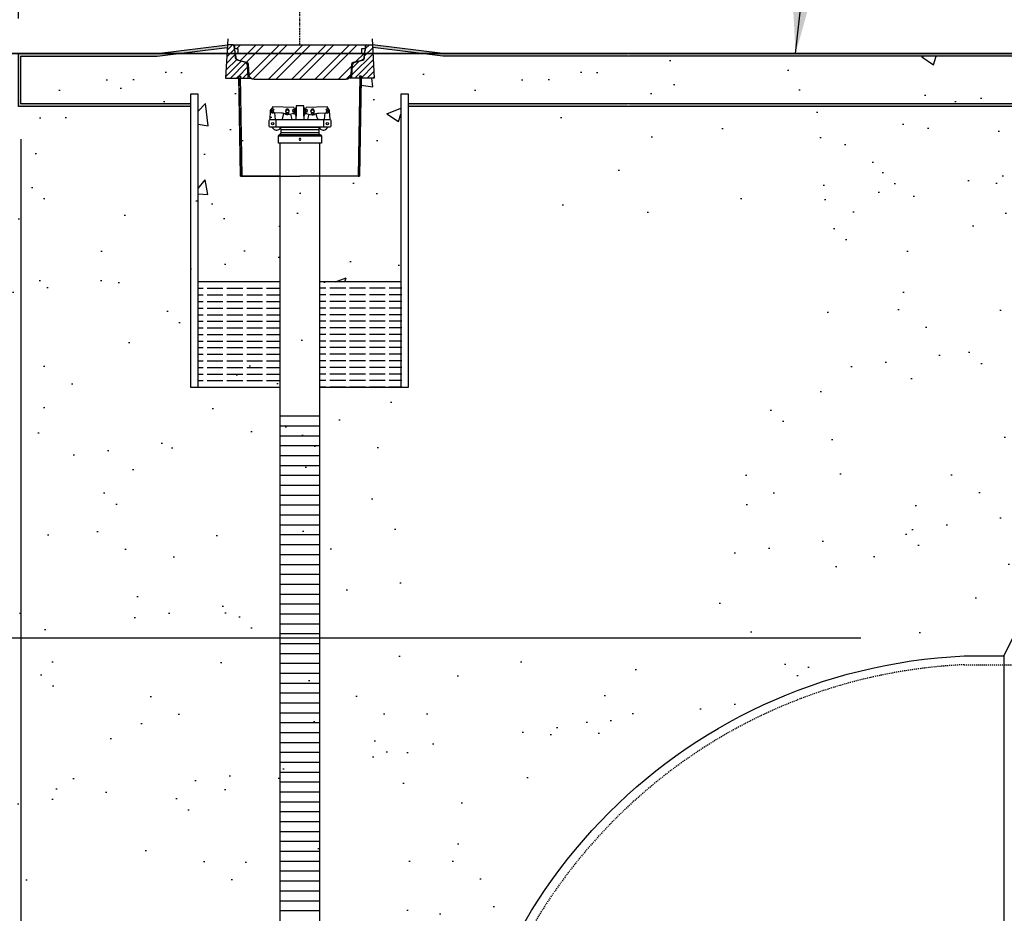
# Model space of a CAD drawing. Extents: x -169 to 6736, y -208 to 3022.
# Tile 100 of 256: x 1422 to 1534, y 322 to 424. Entities that reach past the tile are written whole.
import ezdxf

# ---------------------------------------------------------------- set-up
doc = ezdxf.new("R2010")
doc.units = 0
doc.header["$MEASUREMENT"] = 0
doc.header["$PDSIZE"] = 1
doc.linetypes.add('CENTER1', pattern=[0.6625, 0.5, -0.075, 0.0125, -0.075])
doc.linetypes.add('HIDDEN3', pattern=[0.1875, 0.125, -0.0625])
doc.layers.get('DEFPOINTS').update_dxf_attribs({"linetype": 'CONTINUOUS'})
for name, color, linetype in [('ADAPTOR-RING', 3, 'CONTINUOUS'), ('BENTONITE', 3, 'CONTINUOUS'), ('BENTONITE-HATCH', 2, 'CONTINUOUS'), ('CENTERLINE', 3, 'CENTER1'), ('CONCRETE-HATCH', 2, 'CONTINUOUS'), ('DIM', 3, 'CONTINUOUS'), ('FREEZE-LINES', 8, 'CONTINUOUS'), ('MONITOR-WELL-COVER', 2, 'CONTINUOUS'), ('MONITOR-WELL-COVER-HATCH', 252, 'CONTINUOUS'), ('MONITOR-WELL-MANHOLE', 2, 'CONTINUOUS'), ('MONITOR-WELL-MANHOLE-HATCH', 7, 'CONTINUOUS'), ('PEAGRAVEL-HATCH', 3, 'CONTINUOUS'), ('PVC-4', 4, 'CONTINUOUS'), ('PVC-4-HATCH', 7, 'CONTINUOUS'), ('TANK-SLAB', 6, 'CONTINUOUS'), ('TANK-UST', 5, 'CONTINUOUS'), ('TANK-UST-RIB', 7, 'CONTINUOUS'), ('TEXT', 3, 'CONTINUOUS'), ('WELL-CAP', 3, 'CONTINUOUS')]:
    doc.layers.add(name, color=color, linetype=linetype)
doc.styles.add('SIMPLEX', font='simplex')
doc.dimstyles.new('DIM64', dxfattribs={"dimscale": 64, "dimtxt": 0.09375, "dimasz": 0.09375, "dimexe": 0.0625, "dimexo": 0.0625, "dimgap": 0.046875, "dimtad": 1, "dimdec": 4, "dimzin": 3, "dimdsep": 46, "dimlunit": 4, "dimtxsty": 'SIMPLEX', "dimcen": 0, "dimclrd": 256, "dimclre": 256, "dimclrt": 256, "dimadec": 0, "dimazin": 0, "dimtfac": 1, "dimtdec": 4, "dimtmove": 0, "dimatfit": 3, "dimfxl": 1, "dimfrac": 2, "dimtolj": 1, "dimtzin": 0, "dimarcsym": 0})
pattern_1 = [(45, (1392.27216, 461.54994), (-0.3535534, 0.3535534), [])]

# ---------------------------------------------------------------- blocks, each defined once
blk = doc.blocks.new('*D17')
at = {"layer": 'DEFPOINTS', "color": 0, "transparency": 16777216}
for p in [(1422.43, 414.29), (2052.15, 410.01), (1422.43, 136.52)]:
    blk.add_point(p, dxfattribs=at)
at = {"layer": 'DIM', "lineweight": -2, "transparency": 16777216}
for p, q in [((1422.43, 410.29), (1422.43, 132.52)), ((2052.15, 406.01), (2052.15, 132.52)), ((2046.15, 136.52), (1428.43, 136.52))]:
    blk.add_line(p, q, dxfattribs=at)
at = {"layer": 'DIM', "transparency": 16777216}
for points in [[(1428.43, 137.52), (1428.43, 135.52), (1422.43, 136.52)], [(2046.15, 137.52), (2046.15, 135.52), (2052.15, 136.52)]]:
    blk.add_solid(points, dxfattribs=at)
at = {"layer": 'DIM', "transparency": 16777216, "insert": (1737.29, 144.09), "char_height": 6, "attachment_point": 5, "style": 'SIMPLEX'}
blk.add_mtext('\\A1;52\'-5 3/4" (F.V. TANK SLAB)', dxfattribs=at)
blk = doc.blocks.new('*D18')
at = {"layer": 'DEFPOINTS', "color": 0, "transparency": 16777216}
for p in [(1422.43, 414.29), (1422.43, 155.02), (1471.4, 155.02)]:
    blk.add_point(p, dxfattribs=at)
at = {"layer": 'DIM', "lineweight": -2, "transparency": 16777216}
for p, q in [((1422.43, 410.29), (1422.43, 151.02)), ((1465.4, 155.02), (1428.43, 155.02))]:
    blk.add_line(p, q, dxfattribs=at)
at = {"layer": 'DIM', "transparency": 16777216}
for points in [[(1428.43, 156.02), (1428.43, 154.02), (1422.43, 155.02)], [(1465.4, 156.02), (1465.4, 154.02), (1471.4, 155.02)]]:
    blk.add_solid(points, dxfattribs=at)
at = {"layer": 'DIM', "transparency": 16777216, "insert": (1446.91, 161.59), "char_height": 6, "attachment_point": 5, "style": 'SIMPLEX'}
blk.add_mtext('\\A1;4\'-1"', dxfattribs=at)
blk = doc.blocks.new('*D19')
at = {"layer": 'DEFPOINTS', "color": 0, "transparency": 16777216}
for p in [(1257.26, 353.52), (1521.9, 353.52), (1459.4, 227.52)]:
    blk.add_point(p, dxfattribs=at)
at = {"layer": 'DIM', "lineweight": -2, "transparency": 16777216}
for p, q in [((1517.9, 353.52), (1253.26, 353.52)), ((1257.26, 233.52), (1257.26, 347.52)), ((1455.4, 227.52), (1253.26, 227.52))]:
    blk.add_line(p, q, dxfattribs=at)
at = {"layer": 'DIM', "transparency": 16777216}
for points in [[(1256.26, 347.52), (1258.26, 347.52), (1257.26, 353.52)], [(1256.26, 233.52), (1258.26, 233.52), (1257.26, 227.52)]]:
    blk.add_solid(points, dxfattribs=at)
at = {"layer": 'DIM', "transparency": 16777216, "insert": (1249.69, 290.52), "char_height": 6, "attachment_point": 5, "rotation": 90, "style": 'SIMPLEX'}
blk.add_mtext('\\A1;10\'-6" O.D. (F.V.)', dxfattribs=at)
blk = doc.blocks.new('*D21')
at = {"layer": 'DEFPOINTS', "color": 0, "transparency": 16777216}
for p in [(1257.26, 420.01), (1293.76, 420.01), (1521.9, 353.52)]:
    blk.add_point(p, dxfattribs=at)
at = {"layer": 'DIM', "lineweight": -2, "transparency": 16777216}
for p, q in [((1289.76, 420.01), (1253.26, 420.01)), ((1257.26, 359.52), (1257.26, 414.01)), ((1517.9, 353.52), (1253.26, 353.52))]:
    blk.add_line(p, q, dxfattribs=at)
at = {"layer": 'DIM', "transparency": 16777216}
for points in [[(1256.26, 414.01), (1258.26, 414.01), (1257.26, 420.01)], [(1256.26, 359.52), (1258.26, 359.52), (1257.26, 353.52)]]:
    blk.add_solid(points, dxfattribs=at)
at = {"layer": 'DIM', "transparency": 16777216, "insert": (1250.69, 386.76), "char_height": 6, "attachment_point": 5, "rotation": 90, "style": 'SIMPLEX'}
blk.add_mtext('\\A1;60"', dxfattribs=at)
blk = doc.blocks.new('*D23')
at = {"layer": 'DEFPOINTS', "color": 0, "transparency": 16777216}
for p in [(1454.15, 437.25), (1454.15, 437.25), (1422.15, 420.01)]:
    blk.add_point(p, dxfattribs=at)
at = {"layer": 'DIM', "lineweight": -2, "transparency": 16777216}
for p, q in [((1422.15, 424.01), (1422.15, 441.25)), ((1428.15, 437.25), (1448.15, 437.25))]:
    blk.add_line(p, q, dxfattribs=at)
at = {"layer": 'DIM', "transparency": 16777216}
for points in [[(1428.15, 438.25), (1428.15, 436.25), (1422.15, 437.25)], [(1448.15, 438.25), (1448.15, 436.25), (1454.15, 437.25)]]:
    blk.add_solid(points, dxfattribs=at)
at = {"layer": 'DIM', "transparency": 16777216, "insert": (1438.15, 443.83), "char_height": 6, "attachment_point": 5, "style": 'SIMPLEX'}
blk.add_mtext('\\A1;2\'-8"', dxfattribs=at)

msp = doc.modelspace()

# ---------------------------------------------------------------- hatches: boundary and pattern name
at = {"layer": 'BENTONITE-HATCH', "linetype": 'Continuous'}
h = msp.add_hatch(dxfattribs=at)
h.set_pattern_fill('ACAD_ISO02W100,_I', color=256, scale=0.15, style=2)
h.set_pattern_definition([(0, (1362.59, 388.06986), (0, 0.75), [1.8, -0.45])])
h.paths.add_polyline_path([(1451.89769, 394.06986), (1442.55689, 394.06986), (1442.55689, 382.06986), (1451.89769, 382.06986)])
h = msp.add_hatch(dxfattribs=at)
h.set_pattern_fill('ACAD_ISO02W100,_I', color=256, scale=0.15, style=2)
h.set_pattern_definition([(180, (1362.59, 388.06986), (0, 0.75), [1.8, -0.45])])
h.paths.add_polyline_path([(1456.39769, 394.06986), (1465.73848, 394.06986), (1465.73848, 382.06986), (1456.39769, 382.06986)])
at = {"layer": 'CONCRETE-HATCH'}
h = msp.add_hatch(dxfattribs=at)
h.set_pattern_fill('AR-CONC', color=256, scale=2.67, style=0)
h.set_pattern_definition([(50, (1378.09, 394.07), (19.1508, -1.6755), [2.0025, -22.0275]), (355, (1378.09, 394.07), (-3.7047, 20.0835), [1.602, -17.622]), (100.451, (1379.686, 393.93), (15.4462, 18.408), [1.7019, -18.7205]), (46.184, (1378.09, 399.41), (28.4953, -4.4194), [3.0038, -33.0412]), (96.636, (1380.465, 399.042), (24.9555, 26.009), [2.553, -28.0807]), (351.184, (1378.09, 399.41), (24.9555, 26.009), [2.403, -26.433]), (21, (1380.76, 398.075), (15.9374, -10.7499), [2.0025, -22.0275]), (326, (1380.76, 398.075), (6.4965, 19.3615), [1.602, -17.622]), (71.451, (1382.088, 397.179), (22.434, 8.6116), [1.7019, -18.7205]), (37.5, (1378.09, 394.07), (0.32467, 8.88827), [0, -17.4084, 0, -17.889, 0, -17.68875]), (7.5, (1378.09, 394.07), (7.02396, 10.5308), [0, -10.1994, 0, -17.0079, 0, -6.74175]), (327.5, (1372.136, 394.07), (14.25306, -0.60222), [0, -6.675, 0, -20.826, 0, -27.6345]), (317.5, (1369.466, 394.07), (15.5711, 2.6728), [0, -8.6775, 0, -13.8306, 0, -19.6245])])
h.paths.add_polyline_path([(1549.51321, 417.96405), (1549.47372, 417.96405), (1549.43207, 417.72783), (1548.0158, 417.72783), (1548.19892, 421.22205), (1536.23139, 419.72611), (1483.63006, 419.72611), (1462.41252, 420.72205), (1462.59565, 417.22783), (1461.11193, 417.22783), (1460.89766, 406.06686), (1459.14455, 406.06986), (1456.39769, 406.06986), (1456.39769, 394.06986), (1465.61939, 394.06986), (1465.61939, 415.39791), (1466.46314, 415.39791), (1466.46314, 414.28861), (1549.14913, 414.28861)])
h = msp.add_hatch(dxfattribs=at)
h.set_pattern_fill('AR-CONC', color=256, scale=2.67, style=0)
h.set_pattern_definition([(50, (1330.871, 394.07), (19.1508, -1.6755), [2.0025, -22.0275]), (355, (1330.871, 394.07), (-3.7047, 20.0835), [1.602, -17.622]), (100.451, (1332.467, 393.93), (15.4462, 18.408), [1.7019, -18.7205]), (46.184, (1330.871, 399.41), (28.4953, -4.4194), [3.004, -33.041]), (96.636, (1333.246, 399.042), (24.9555, 26.009), [2.553, -28.081]), (351.184, (1330.87, 399.41), (24.9555, 26.009), [2.403, -26.433]), (21, (1333.541, 398.075), (15.9374, -10.75), [2.0025, -22.0275]), (326, (1333.541, 398.075), (6.4965, 19.3615), [1.602, -17.622]), (71.451, (1334.87, 397.179), (22.434, 8.6116), [1.7019, -18.7205]), (37.5, (1330.871, 394.07), (0.32467, 8.88827), [0, -17.4084, 0, -17.889, 0, -17.68875]), (7.5, (1330.871, 394.07), (7.02396, 10.5308), [0, -10.1994, 0, -17.0079, 0, -6.74175]), (327.5, (1324.917, 394.07), (14.25306, -0.6022), [0, -6.675, 0, -20.826, 0, -27.6345]), (317.5, (1322.247, 394.07), (15.5711, 2.6728), [0, -8.6775, 0, -13.8306, 0, -19.6245])])
h.paths.add_polyline_path([(1445.88285, 420.72205), (1437.91531, 419.72611), (1422.42894, 419.72611), (1422.42894, 414.28861), (1441.71314, 414.28861), (1441.71314, 415.39791), (1442.55689, 415.39791), (1442.55689, 394.06986), (1451.89769, 394.06986), (1451.89769, 406.06986), (1447.55394, 406.06986), (1447.39772, 406.06686), (1447.18344, 417.22783), (1445.69973, 417.22783)])
at = {"layer": 'MONITOR-WELL-COVER-HATCH'}
h = msp.add_hatch(dxfattribs=at)
h.set_pattern_fill('ANSI32', color=256, scale=5, style=0)
h.set_pattern_definition([(45, (-59.0318, 0), (-1.3258252, 1.3258252), []), (45, (-58.148, 0), (-1.3258252, 1.3258252), [])])
edge = h.paths.add_edge_path()
edge.add_line((1448.94348, 417.08019), (1459.3519, 417.08019))
edge.add_arc((1459.3519, 417.67074), 0.59055, 270, 357.0001562)
edge.add_line((1459.94164, 417.63984), (1460.00081, 418.76904))
edge.add_arc((1460.23671, 418.75668), 0.23622, 465, 537.0001562, ccw=False)
edge.add_line((1460.17557, 418.98485), (1461.12819, 419.2401))
edge.add_arc((1461.02629, 419.62039), 0.3937, 285, 353.6889707)
edge.add_line((1461.41761, 419.57711), (1461.47237, 420.07232))
edge.add_line((1461.47237, 420.07232), (1461.15741, 420.07232))
edge.add_line((1461.15741, 420.07232), (1461.15741, 420.54476))
edge.add_line((1461.15741, 420.54476), (1461.5708, 420.54476))
edge.add_line((1461.5708, 420.54476), (1461.5708, 420.91877))
edge.add_line((1461.5708, 420.91877), (1461.51966, 421.00736))
edge.add_line((1461.51966, 421.00736), (1446.77572, 421.00736))
edge.add_line((1446.77572, 421.00736), (1446.72457, 420.91877))
edge.add_line((1446.72457, 420.91877), (1446.72457, 420.54476))
edge.add_line((1446.72457, 420.54476), (1447.13796, 420.54476))
edge.add_line((1447.13796, 420.54476), (1447.13796, 420.07232))
edge.add_line((1447.13796, 420.07232), (1446.823, 420.07232))
edge.add_line((1446.823, 420.07232), (1446.87777, 419.57711))
edge.add_arc((1447.26908, 419.62039), 0.3937, 186.3110293, 255)
edge.add_line((1447.16718, 419.2401), (1448.1198, 418.98485))
edge.add_arc((1448.05866, 418.75668), 0.23622, 362.9998438, 435, ccw=False)
edge.add_line((1448.29456, 418.76904), (1448.35374, 417.63984))
edge.add_arc((1448.94348, 417.67074), 0.59055, 182.9998438, 270)
at = {"layer": 'MONITOR-WELL-MANHOLE-HATCH'}
h = msp.add_hatch(dxfattribs=at)
h.set_pattern_fill('LINE', color=256, scale=4, angle=45, style=0)
h.set_pattern_definition(pattern_1)
h.paths.add_polyline_path([(1448.16511, 418.68422, 0.324919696), (1447.87385, 419.0439), (1447.00772, 419.27598, -0.315298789), (1446.83354, 419.48356), (1446.76394, 420.27901), (1446.6852, 420.41539), (1446.6852, 420.63334), (1446.63073, 420.94229, 0.363970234), (1446.55318, 421.00736), (1445.8978, 421.00736), (1445.69973, 417.22783), (1447.11599, 417.22783), (1447.15764, 417.46405), (1447.39386, 417.46405), (1447.43552, 417.22783), (1448.24144, 417.22783)])
h = msp.add_hatch(dxfattribs=at)
h.set_pattern_fill('LINE', color=256, scale=4, angle=45, style=0)
h.set_pattern_definition(pattern_1)
h.paths.add_polyline_path([(1462.39757, 421.00736), (1461.74219, 421.00736, 0.363970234), (1461.66465, 420.94229), (1461.61017, 420.63334), (1461.61017, 420.41539), (1461.53143, 420.27901), (1461.46184, 419.48356, -0.315298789), (1461.28765, 419.27598), (1460.42153, 419.0439, 0.324919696), (1460.13026, 418.68422), (1460.05394, 417.22783), (1460.85986, 417.22783), (1460.90151, 417.46405), (1461.09824, 417.46405), (1461.13773, 417.46405), (1461.17938, 417.22783), (1462.59565, 417.22783)])
at = {"layer": 'PEAGRAVEL-HATCH'}
h = msp.add_hatch(dxfattribs=at)
h.set_pattern_fill('AR-SAND', color=256, scale=7.5, style=0)
h.set_pattern_definition([(37.5, (1231.02, 290.116), (-0.47245, 14.4512), [0, -11.4, 0, -12.75, 0, -12.1875]), (7.5, (1231.02, 290.116), (13.2733, 21.1661), [0, -6.15, 0, -10.275, 0, -3.9375]), (327.5, (1221.795, 290.116), (23.35606, 0.04244), [0, -3.75, 0, -13.5, 0, -17.625]), (317.5, (1221.795, 290.116), (22.546, 6.5826), [0, -1.875, 0, -8.85, 0, -10.125])])
h.paths.add_polyline_path([(1458.52686, 413.60771), (1438.9614, 413.60771), (1438.9614, 417.60771), (1305.76409, 418.00736), (1356.98441, 362.66631), (1360.1464, 357.93595), (1362.79003, 350.05201), (1365.9261, 342.43087), (1368.31055, 335.33533), (1370.92826, 328.50258), (1374.50646, 321.72538), (1375.9045, 318.25346), (1378.02977, 314.3115), (1378.94138, 312.49909), (1380.20563, 309.98555), (1380.79843, 308.71747), (1382.22848, 304.85077), (1384.15113, 299.69604), (1385.09552, 296.78376), (1387.36196, 291.10408), (1392.8475, 279.05098), (1393.08904, 278.46282), (1468.7114, 290.11627), (1468.7114, 381.67021), (1458.52686, 381.67021)])
h.paths.add_polyline_path([(1407.15251, 303.14401), (1466.15251, 303.14401), (1466.15251, 322.14401), (1407.15251, 322.14401)], flags=16)
h = msp.add_hatch(dxfattribs=at)
h.set_pattern_fill('AR-SAND', color=256, scale=7.5, style=0)
h.set_pattern_definition([(37.5, (1386.122, 401.744), (-0.47245, 14.4512), [0, -11.4, 0, -12.75, 0, -12.1875]), (7.5, (1386.122, 401.744), (13.2733, 21.166), [0, -6.15, 0, -10.275, 0, -3.9375]), (327.5, (1376.897, 401.744), (23.3561, 0.0424), [0, -3.75, 0, -13.5, 0, -17.625]), (317.5, (1376.897, 401.744), (22.546, 6.5826), [0, -1.875, 0, -8.85, 0, -10.125])])
h.paths.add_polyline_path([(1478.86939, 413.87829), (1478.86939, 401.7437), (1535.61389, 401.7437), (1535.61389, 413.87829)])
h = msp.add_hatch(dxfattribs=at)
h.set_pattern_fill('AR-SAND', color=256, scale=7.5, style=0)
h.set_pattern_definition([(37.5, (1426.706, 353.116), (-0.47245, 14.4512), [0, -11.4, 0, -12.75, 0, -12.1875]), (7.5, (1426.706, 353.116), (13.2733, 21.166), [0, -6.15, 0, -10.275, 0, -3.9375]), (327.5, (1417.481, 353.116), (23.3561, 0.0424), [0, -3.75, 0, -13.5, 0, -17.625]), (317.5, (1417.48, 353.116), (22.546, 6.5826), [0, -1.875, 0, -8.85, 0, -10.125])])
edge = h.paths.add_edge_path()
edge.add_ellipse((1583.92734, 363.7842), major_axis=(0, -0.595), ratio=0.479200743, start_angle=180, end_angle=360, ccw=False)
edge.add_ellipse((1583.92734, 364.9742), major_axis=(0, -0.595), ratio=0.479200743, start_angle=180, end_angle=360)
edge.add_ellipse((1583.92734, 364.9742), major_axis=(0, -0.595), ratio=0.479200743, start_angle=0, end_angle=180)
edge.add_line((1583.92734, 365.5692), (1586.26369, 365.5692))
edge.add_line((1586.26369, 365.5692), (1586.26369, 369.85879))
edge.add_line((1586.26369, 369.85879), (1583.92734, 369.85879))
edge.add_ellipse((1583.92734, 370.10879), major_axis=(0, -0.25), ratio=0.479200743, start_angle=180, end_angle=360, ccw=False)
edge.add_ellipse((1583.92734, 370.60879), major_axis=(0, 0.25), ratio=0.479200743, start_angle=0, end_angle=180, ccw=False)
edge.add_line((1583.92734, 370.85879), (1586.26369, 370.85879))
edge.add_line((1586.26369, 370.85879), (1586.26369, 401.47312))
edge.add_line((1586.26369, 401.47312), (1511.51543, 414.00736))
edge.add_line((1511.51543, 414.00736), (1511.51543, 381.67021))
edge.add_line((1511.51543, 381.67021), (1501.44997, 382.06986))
edge.add_line((1501.44997, 382.06986), (1501.44997, 354.05357))
edge.add_line((1501.44997, 354.05357), (1586.26369, 353.11627))
edge.add_line((1586.26369, 353.11627), (1586.26369, 363.1892))
edge.add_line((1586.26369, 363.1892), (1583.8723, 363.1892))
h = msp.add_hatch(dxfattribs=at)
h.set_pattern_fill('AR-SAND', color=256, scale=7.5, style=0)
h.set_pattern_definition([(37.5, (1376.056, 290.387), (-0.47245, 14.4512), [0, -11.4, 0, -12.75, 0, -12.1875]), (7.5, (1376.056, 290.387), (13.2733, 21.166), [0, -6.15, 0, -10.275, 0, -3.9375]), (327.5, (1366.831, 290.387), (23.3561, 0.0424), [0, -3.75, 0, -13.5, 0, -17.625]), (317.5, (1366.831, 290.387), (22.546, 6.5826), [0, -1.875, 0, -8.85, 0, -10.125])])
h.paths.add_polyline_path([(1527.57788, 351.38686), (1532.11389, 351.38686), (1533.11389, 353.38686), (1467.61389, 353.38686), (1467.61389, 290.38686), (1469.36389, 290.38686, -0.400591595)])
at = {"layer": 'TANK-SLAB'}
msp.add_hatch(color=256, dxfattribs=at).paths.add_polyline_path([(1445.88285, 420.72205), (1445.8978, 421.00736), (1437.8978, 420.00736), (1422.14769, 420.00736), (1422.14769, 414.00736), (1441.71314, 414.00736), (1441.71314, 414.28861), (1422.42894, 414.28861), (1422.42894, 419.72611), (1437.91531, 419.72611)])
h = msp.add_hatch(color=256, dxfattribs=at)
h.paths.add_polyline_path([(1491.58322, 420.00736), (1491.58322, 419.72611), (1536.23139, 419.72611), (1548.19892, 421.22205), (1548.21388, 421.50736), (1536.21388, 420.00736)])
h.paths.add_polyline_path([(1491.40585, 419.72611), (1491.40585, 420.00736), (1470.39757, 420.00736), (1462.39757, 421.00736), (1462.41252, 420.72205), (1470.38006, 419.72611)])
h = msp.add_hatch(color=256, dxfattribs=at)
h.paths.add_polyline_path([(1491.40585, 414.00736), (1491.40585, 414.28861), (1466.46314, 414.28861), (1466.46314, 414.00736)])
h.paths.add_polyline_path([(1491.58322, 414.28861), (1491.58322, 414.00736), (1549.12127, 414.00736), (1549.14913, 414.28861)])

# ---------------------------------------------------------------- linework, layer by layer
at = {"layer": 'ADAPTOR-RING', "color": 7}
for p, q in [((1451.89685, 410.82968), (1456.39852, 410.82968)), ((1452.02189, 411.39907), (1456.27349, 411.39907)), ((1452.02189, 411.0462), (1456.27349, 411.0462)), ((1456.57397, 410.6562), (1451.7214, 410.6562))]:
    msp.add_line(p, q, dxfattribs=at)
at = {"layer": 'ADAPTOR-RING', "linetype": 'Continuous'}
msp.add_line((1451.7214, 410.6562), (1456.57397, 410.6562), dxfattribs=at)
at = {"layer": 'ADAPTOR-RING'}
msp.add_lwpolyline([(1451.85065, 411.64269), (1456.44526, 411.64269), (1456.39795, 411.61526), (1456.44526, 411.64269), (1456.39808, 411.61533, 0.26744243), (1456.27349, 411.39907), (1456.27349, 411.0462, 0.267926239), (1456.39847, 410.82971), (1456.51148, 410.76445, -0.267926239), (1456.57397, 410.6562), (1456.57397, 409.83827), (1451.7214, 409.83827), (1451.7214, 410.6562, -0.267926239), (1451.7839, 410.76445), (1451.8969, 410.82971, 0.267926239), (1452.02189, 411.0462), (1452.02189, 411.39907, 0.26744243), (1451.89729, 411.61533), (1451.85012, 411.64269), (1451.89742, 411.61526), (1451.85012, 411.64269)], format="xyb", dxfattribs=at)
at = {"layer": 'ADAPTOR-RING', "linetype": 'Continuous'}
msp.add_lwpolyline([(1454.25661, 410.24733), (1454.20215, 410.34166), (1454.09323, 410.34166), (1454.03877, 410.24733), (1454.09323, 410.15301), (1454.20215, 410.15301)], close=True, dxfattribs=at)
at = {"layer": 'BENTONITE', "linetype": 'Continuous'}
for p, q in [((1451.89769, 394.06986), (1442.55689, 394.06986)), ((1465.61939, 394.06986), (1456.39769, 394.06986))]:
    msp.add_line(p, q, dxfattribs=at)
for points in [[(1442.55689, 382.06986), (1442.55689, 415.39791), (1441.71314, 415.39791), (1441.71314, 382.06986), (1451.89769, 382.06986)], [(1456.39769, 382.06986), (1466.46314, 382.06986), (1466.46314, 415.39791), (1465.61939, 415.39791), (1465.61939, 382.06986)]]:
    msp.add_lwpolyline(points, dxfattribs=at)
at = {"layer": 'CENTERLINE', "linetype": 'CENTER1', "ltscale": 0.5}
msp.add_lwpolyline([(1454.14769, 421.00736), (1454.14769, 465.14738)], dxfattribs=at)
at = {"layer": 'DEFPOINTS'}
for points in [[(1445.93426, 421.70302), (1445.69973, 417.22783), (1447.18344, 417.22783), (1447.39772, 406.06686), (1447.55394, 406.06986), (1454.14769, 406.06986)], [(1462.36111, 421.70302), (1462.59565, 417.22783), (1461.11193, 417.22783), (1460.89766, 406.06686), (1460.74144, 406.06986), (1454.14769, 406.06986)]]:
    msp.add_lwpolyline(points, dxfattribs=at)
at = {"layer": 'FREEZE-LINES', "linetype": 'Continuous'}
for p, q in [((1130.21218, 420.00736), (1904.5822, 420.00736)), ((1491.40585, 420.00736), (1208.52587, 420.00736))]:
    msp.add_line(p, q, dxfattribs=at)
at = {"layer": 'MONITOR-WELL-COVER', "linetype": 'Continuous'}
msp.add_lwpolyline([(1459.3519, 417.08019), (1448.94348, 417.08019, -0.398960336), (1448.35374, 417.63984), (1448.29456, 418.76904, 0.32492045), (1448.1198, 418.98485), (1447.16718, 419.2401, -0.309020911), (1446.87777, 419.57711), (1446.823, 420.07232), (1447.13796, 420.07232), (1447.13796, 420.54476), (1446.72457, 420.54476), (1446.72457, 420.91877), (1446.77572, 421.00736), (1461.51966, 421.00736), (1461.5708, 420.91877), (1461.5708, 420.54476), (1461.15741, 420.54476), (1461.15741, 420.07232), (1461.47237, 420.07232), (1461.41761, 419.57711, -0.309020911), (1461.12819, 419.2401), (1460.17557, 418.98485, 0.32492045), (1460.00081, 418.76904), (1459.94164, 417.63984, -0.398960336)], format="xyb", close=True, dxfattribs=at)
at = {"layer": 'MONITOR-WELL-MANHOLE', "color": 7}
for p, q in [((1446.55318, 421.00736), (1461.74219, 421.00736)), ((1448.24144, 417.22783), (1448.55286, 417.22783)), ((1460.05394, 417.22783), (1459.74251, 417.22783))]:
    msp.add_line(p, q, dxfattribs=at)
at = {"layer": 'MONITOR-WELL-MANHOLE', "color": 7, "linetype": 'Continuous'}
for p, q in [((1451.89769, 406.06986), (1447.55394, 406.06986)), ((1460.74144, 406.06986), (1456.39769, 406.06986))]:
    msp.add_line(p, q, dxfattribs=at)
at = {"layer": 'MONITOR-WELL-MANHOLE', "linetype": 'Continuous'}
for points in [[(1447.39386, 417.46405), (1447.43552, 417.22783), (1448.24144, 417.22783), (1448.16511, 418.68422, 0.324919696), (1447.87385, 419.0439), (1447.00772, 419.27598, -0.315298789), (1446.83354, 419.48356), (1446.76394, 420.27901), (1446.6852, 420.41539), (1446.6852, 420.63334), (1446.63073, 420.94229, 0.363970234), (1446.55318, 421.00736), (1445.8978, 421.00736), (1445.69973, 417.22783), (1447.11599, 417.22783), (1447.15764, 417.46405)], [(1460.90151, 417.46405), (1460.85986, 417.22783), (1460.05394, 417.22783), (1460.13026, 418.68422, -0.324919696), (1460.42153, 419.0439), (1461.28765, 419.27598, 0.315298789), (1461.46184, 419.48356), (1461.53143, 420.27901), (1461.61017, 420.41539), (1461.61017, 420.63334), (1461.66465, 420.94229, -0.363970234), (1461.74219, 421.00736), (1462.39757, 421.00736), (1462.59565, 417.22783), (1461.17938, 417.22783), (1461.13773, 417.46405)]]:
    msp.add_lwpolyline(points, format="xyb", close=True, dxfattribs=at)
for points in [[(1447.33519, 417.46405), (1447.55394, 406.06986), (1447.39772, 406.06686), (1447.17897, 417.46105)], [(1460.96019, 417.46405), (1460.74144, 406.06986), (1460.89766, 406.06686), (1461.11641, 417.46105)]]:
    msp.add_lwpolyline(points, close=True, dxfattribs=at)
at = {"layer": 'PVC-4'}
for p, q in [((1451.89769, 206.67857), (1451.89769, 409.83827)), ((1456.39769, 206.67857), (1456.39769, 409.83827))]:
    msp.add_line(p, q, dxfattribs=at)
at = {"layer": 'PVC-4-HATCH', "linetype": 'Continuous'}
for points in [[(1451.89769, 378.80357), (1456.39769, 378.80357)], [(1451.89769, 377.67857), (1456.39769, 377.67857)], [(1451.89769, 376.55357), (1456.39769, 376.55357)], [(1451.89769, 375.42857), (1456.39769, 375.42857)], [(1451.89769, 374.30357), (1456.39769, 374.30357)], [(1451.89769, 373.17857), (1456.39769, 373.17857)], [(1451.89769, 372.05357), (1456.39769, 372.05357)], [(1451.89769, 370.92857), (1456.39769, 370.92857)], [(1451.89769, 369.80357), (1456.39769, 369.80357)], [(1451.89769, 368.67857), (1456.39769, 368.67857)], [(1451.89769, 367.55357), (1456.39769, 367.55357)], [(1451.89769, 366.42857), (1456.39769, 366.42857)], [(1451.89769, 365.30357), (1456.39769, 365.30357)], [(1451.89769, 364.17857), (1456.39769, 364.17857)], [(1451.89769, 363.05357), (1456.39769, 363.05357)], [(1451.89769, 361.92857), (1456.39769, 361.92857)], [(1451.89769, 360.80357), (1456.39769, 360.80357)], [(1451.89769, 359.67857), (1456.39769, 359.67857)], [(1451.89769, 358.55357), (1456.39769, 358.55357)], [(1451.89769, 357.42857), (1456.39769, 357.42857)], [(1451.89769, 356.30357), (1456.39769, 356.30357)], [(1451.89769, 355.17857), (1456.39769, 355.17857)], [(1451.89769, 354.05357), (1456.39769, 354.05357)], [(1451.89769, 352.92857), (1456.39769, 352.92857)], [(1451.89769, 351.80357), (1456.39769, 351.80357)], [(1451.89769, 350.67857), (1456.39769, 350.67857)], [(1451.89769, 349.55357), (1456.39769, 349.55357)], [(1451.89769, 348.42857), (1456.39769, 348.42857)], [(1451.89769, 347.30357), (1456.39769, 347.30357)], [(1451.89769, 346.17857), (1456.39769, 346.17857)], [(1451.89769, 345.05357), (1456.39769, 345.05357)], [(1451.89769, 343.92857), (1456.39769, 343.92857)], [(1451.89769, 342.80357), (1456.39769, 342.80357)], [(1451.89769, 341.67857), (1456.39769, 341.67857)], [(1451.89769, 340.55357), (1456.39769, 340.55357)], [(1451.89769, 339.42857), (1456.39769, 339.42857)], [(1451.89769, 338.30357), (1456.39769, 338.30357)], [(1451.89769, 337.17857), (1456.39769, 337.17857)], [(1451.89769, 336.05357), (1456.39769, 336.05357)], [(1451.89769, 334.92857), (1456.39769, 334.92857)], [(1451.89769, 333.80357), (1456.39769, 333.80357)], [(1451.89769, 332.67857), (1456.39769, 332.67857)], [(1451.89769, 331.55357), (1456.39769, 331.55357)], [(1451.89769, 330.42857), (1456.39769, 330.42857)], [(1451.89769, 329.30357), (1456.39769, 329.30357)], [(1451.89769, 328.17857), (1456.39769, 328.17857)], [(1451.89769, 327.05357), (1456.39769, 327.05357)], [(1451.89769, 325.92857), (1456.39769, 325.92857)], [(1451.89769, 324.80357), (1456.39769, 324.80357)], [(1451.89769, 323.67857), (1456.39769, 323.67857)], [(1451.89769, 322.55357), (1456.39769, 322.55357)]]:
    msp.add_lwpolyline(points, dxfattribs=at)
at = {"layer": 'TANK-SLAB'}
for p, q in [((1491.40585, 414.28861), (1466.46314, 414.28861)), ((1549.14913, 414.28861), (1491.40585, 414.28861)), ((1491.40585, 414.00736), (1466.46314, 414.00736)), ((1549.12127, 414.00736), (1491.40585, 414.00736))]:
    msp.add_line(p, q, dxfattribs=at)
for points in [[(1441.71314, 414.00736), (1422.14769, 414.00736), (1422.14769, 420.00736), (1437.8978, 420.00736), (1445.8978, 421.00736)], [(1491.40585, 420.00736), (1470.39757, 420.00736), (1462.39757, 421.00736)], [(1548.21388, 421.50736), (1536.21388, 420.00736), (1491.40585, 420.00736)], [(1548.19892, 421.22205), (1536.23139, 419.72611), (1491.40585, 419.72611)], [(1441.71314, 414.28861), (1422.42894, 414.28861), (1422.42894, 419.72611), (1437.91531, 419.72611), (1445.88285, 420.72205)], [(1491.40585, 419.72611), (1470.38006, 419.72611), (1462.41252, 420.72205)]]:
    msp.add_lwpolyline(points, dxfattribs=at)
at = {"layer": 'TANK-UST'}
msp.add_lwpolyline([(1534.14769, 229.51592), (1529.63102, 229.51592, -0.954644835), (1529.63102, 351.51592), (1534.14769, 351.51592)], format="xyb", dxfattribs=at)
at = {"layer": 'TANK-UST', "color": 2, "linetype": 'HIDDEN3'}
msp.add_lwpolyline([(1677.1452, 230.51592), (1632.93813, 230.51592), (1631.43813, 231.51592), (1625.43813, 231.51592), (1623.93813, 230.51592), (1583.14769, 230.51592), (1581.64769, 231.51592), (1559.64769, 231.51592), (1558.14769, 230.51592), (1534.12834, 230.51592), (1529.63514, 230.51592, -0.9539575), (1529.63514, 350.51592), (1534.12834, 350.51592), (1759.12834, 350.51592)], format="xyb", dxfattribs=at)
at = {"layer": 'TANK-UST-RIB', "color": 5}
msp.add_lwpolyline([(1535.14769, 227.51592), (1540.14769, 227.51592), (1541.14769, 229.51592), (1541.14769, 351.51592), (1540.14769, 353.51592), (1535.14769, 353.51592), (1534.14769, 351.51592), (1534.14769, 229.51592)], close=True, dxfattribs=at)
at = {"layer": 'WELL-CAP', "linetype": 'Continuous'}
for p, q in [((1451.3629, 412.51769), (1451.29702, 413.27182)), ((1453.27249, 412.51845), (1453.11976, 413.11262)), ((1455.02342, 412.51845), (1455.17615, 413.11262)), ((1456.93301, 412.51769), (1456.99889, 413.27182)), ((1451.44045, 411.64269), (1451.44045, 412.51769)), ((1456.85545, 411.64269), (1456.85545, 412.51769))]:
    msp.add_line(p, q, dxfattribs=at)
for points in [[(1450.90464, 413.72106, 0.258991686), (1450.77624, 413.5151), (1450.72523, 412.50822)], [(1453.47553, 413.1894), (1452.77311, 413.03781, -0.199707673), (1452.53738, 413.08112, 0.134523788), (1452.0338, 413.24157), (1451.02118, 413.28314)], [(1451.95436, 412.51769, 0.342299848), (1452.19649, 412.70545), (1452.32033, 413.18725)], [(1453.47312, 413.18858, 1.457952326), (1453.25513, 413.53352)], [(1453.75373, 412.51769, -0.404026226), (1453.7225, 412.54785), (1453.71045, 412.89269), (1453.71045, 412.90319, 0.414213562), (1453.46045, 413.15319), (1453.42945, 413.15319, -0.073436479), (1453.35719, 413.16386)], [(1454.58545, 412.90319), (1454.58545, 413.90319), (1454.58545, 414.04894, 0.414213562), (1454.5542, 414.08019), (1453.7417, 414.08019, 0.414213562), (1453.71045, 414.04894), (1453.71045, 413.90319), (1453.71045, 412.89269)], [(1454.93871, 413.16386, -0.073436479), (1454.86645, 413.15319), (1454.83545, 413.15319, 0.414213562), (1454.58545, 412.90319), (1454.58545, 412.89269), (1454.57341, 412.54785, -0.404026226), (1454.54218, 412.51769)], [(1454.82038, 413.1894), (1455.52279, 413.03781, 0.199707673), (1455.75853, 413.08112, -0.134523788), (1456.26211, 413.24157), (1457.27473, 413.28314)], [(1456.34155, 412.51769, -0.342299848), (1456.09942, 412.70545), (1455.97557, 413.18725)], [(1457.57067, 412.50822), (1457.51967, 413.5151, 0.258991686), (1457.39127, 413.72106)], [(1450.96512, 411.64269), (1451.14798, 411.46057, 0.446400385), (1451.89125, 411.50249, 0.361073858), (1451.88979, 411.58233, 0.043299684), (1451.82792, 411.64269)], [(1456.46799, 411.64269, 0.043299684), (1456.40612, 411.58233, 0.361073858), (1456.40466, 411.50249, 0.446400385), (1457.14793, 411.46057), (1457.33078, 411.64269)]]:
    msp.add_lwpolyline(points, format="xyb", dxfattribs=at)
for points in [[(1453.62687, 413.49729), (1453.4486, 413.87158), (1451.04938, 413.97006), (1450.84103, 413.61164)], [(1457.45488, 413.61164), (1457.24653, 413.97006), (1454.8473, 413.87158), (1454.66903, 413.49729)]]:
    msp.add_lwpolyline(points, dxfattribs=at)
at = {"layer": 'WELL-CAP', "color": 1, "linetype": 'Continuous'}
msp.add_lwpolyline([(1452.51995, 413.35048, 1.000000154), (1452.89464, 413.3351), (1452.90202, 413.51495, 1), (1452.52733, 413.53033)], format="xyb", close=True, dxfattribs=at)
msp.add_lwpolyline([(1455.40127, 413.3351, 1.000000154), (1455.77595, 413.35048), (1455.76857, 413.53033, 1), (1455.39389, 413.51495), (1455.40127, 413.3351)], format="xyb", dxfattribs=at)
at = {"layer": 'WELL-CAP', "linetype": 'Continuous'}
msp.add_lwpolyline([(1450.64795, 411.76769), (1450.64795, 412.39269, -0.414213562), (1450.77295, 412.51769), (1457.52295, 412.51769, -0.414213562), (1457.64795, 412.39269), (1457.64795, 411.76769, -0.414213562), (1457.52295, 411.64269), (1450.77295, 411.64269, -0.414213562)], format="xyb", close=True, dxfattribs=at)
at = {"layer": 'WELL-CAP', "color": 7, "linetype": 'Continuous'}
for centre, radius in [((1451.03015, 413.5017), 0.0955), ((1452.71045, 413.44969), 0.1875), ((1453.42945, 413.40319), 0.0955), ((1454.86645, 413.40319), 0.0955), ((1455.58545, 413.44969), 0.1875), ((1457.26576, 413.5017), 0.0955), ((1451.05245, 412.04969), 0.126), ((1457.24345, 412.04969), 0.126)]:
    msp.add_circle(centre, radius, dxfattribs=at)
at = {"layer": 'WELL-CAP', "linetype": 'Continuous'}
msp.add_circle((1454.86645, 413.40319), 0.096, dxfattribs=at)
for centre, radius, start, end in [((1451.03023, 413.5017), 0.2188, 31.2074754, 324.0901309), ((1453.46045, 413.90319), 0.25, 289.8922931, 0), ((1454.83545, 413.90319), 0.25, 180, 250.1077069), ((1454.86645, 413.40319), 0.2187, 35.9233864, 258.1394971), ((1457.26568, 413.5017), 0.2188, 215.9098691, 148.7925246)]:
    msp.add_arc(centre, radius, start, end, dxfattribs=at)

# ---------------------------------------------------------------- dimensions: what is measured, and where the dimension line sits
at = {"layer": 'DIM'}
dim = msp.add_linear_dim(base=(1454.14769, 437.25425), p1=(1422.14769, 420.00736), p2=(1454.14769, 437.25425), angle=0, dimstyle='DIM64', override={"dimse2": 1}, dxfattribs=at)
dim.commit()
dim.dimension.update_dxf_attribs({"geometry": '*D23', "text_midpoint": (1438.14769, 443.82568)})
for base, p1, p2, angle, text, picture, middle in [((1257.26011, 420.00736), (1521.89769, 353.51592), (1293.76409, 420.00736), 90, '60"', '*D21', (1250.68868, 386.76164)), ((1422.42894, 136.51592), (2052.15406, 410.00736), (1422.42894, 414.28861), 180, '<> (F.V. TANK SLAB)', '*D17', (1737.2915, 144.08735)), ((1257.26011, 353.51592), (1459.39769, 227.51592), (1521.89769, 353.51592), 90, '<> O.D. (F.V.)', '*D19', (1249.68868, 290.51592))]:
    dim = msp.add_linear_dim(base=base, p1=p1, p2=p2, angle=angle, text=text, dimstyle='DIM64', dxfattribs=at)
    dim.commit()
    dim.dimension.update_dxf_attribs({"geometry": picture, "text_midpoint": middle})
dim = msp.add_linear_dim(base=(1422.4289367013, 155.0159200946), p1=(1471.3976867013, 155.0159200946), p2=(1422.4289367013, 414.2886066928), angle=180, dimstyle='DIM64', dxfattribs=at)
dim.commit()
dim.dimension.update_dxf_attribs({"geometry": '*D18', "text_midpoint": (1446.9133117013, 161.587348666)})

# ---------------------------------------------------------------- leaders
at = {"layer": 'TEXT'}
msp.add_leader([(1510.47909, 420.00736), (1521.05637, 516.23146), (1528.55683, 516.23146)], dimstyle='DIM64', dxfattribs=at)

doc.saveas('drawing.dxf')
